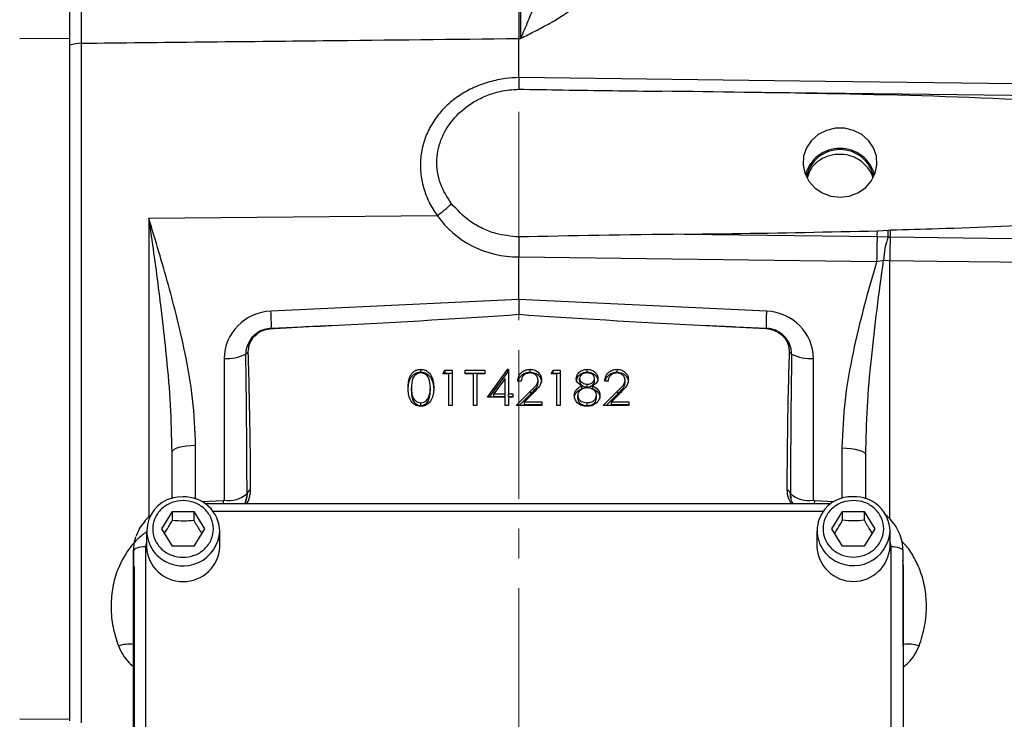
# Model space of a CAD drawing. Header units: inches. Extents: x 0.6 to 16.3, y 0.2 to 11.5.
# Tile 4 of 10: x 2.4 to 5.7, y 6.6 to 9. Entities that reach past the tile are written whole.
import ezdxf

# ---------------------------------------------------------------- set-up
doc = ezdxf.new("R2010")
doc.units = ezdxf.units.IN
doc.header["$MEASUREMENT"] = 0
doc.linetypes.add('CENTERX2', pattern=[0.8, 0.5, -0.1, 0.1, -0.1])
doc.styles.add('SLDTEXTSTYLE0', font='TXT', dxfattribs={"width": 0.75})
doc.dimstyles.new('SLDDIMSTYLE5', dxfattribs={"dimtxt": 0.137795, "dimasz": 0.14, "dimexe": 0, "dimexo": 0.0625, "dimgap": 0.034449, "dimtad": 0, "dimdec": 1, "dimlfac": 1.5, "dimrnd": 1e-09, "dimzin": 4, "dimdsep": 46, "dimtxsty": 'SLDTEXTSTYLE0', "dimblk1": 'CLOSED', "dimblk2": 'CLOSED', "dimsah": 1, "dimcen": 0.09, "dimadec": 0, "dimazin": 1, "dimtfac": 1, "dimtdec": 1, "dimtofl": 0, "dimtmove": 0, "dimatfit": 3, "dimldrblk": 'CLOSED', "dimfxl": 0, "dimfrac": 2, "dimtolj": 1, "dimtzin": 12, "dimarcsym": 0})

# ---------------------------------------------------------------- blocks, each defined once
blk = doc.blocks.new('_Closed')
at = {"color": 0, "linetype": 'ByBlock', "lineweight": -2}
for p, q in [((-1, 0.166667), (0, 0)), ((-1, 0.166667), (-1, -0.166667)), ((0, 0), (-1, -0.166667)), ((0, 0), (-1, 0))]:
    blk.add_line(p, q, dxfattribs=at)
blk = doc.blocks.new('_D_9')
at = {"color": 7, "linetype": 'Continuous', "lineweight": 0}
for p, q in [((2.3512, 10.9842), (2.3092, 10.9842)), ((2.3092, 10.9842), (2.3092, 10.7654)), ((2.6567, 10.9842), (2.6987, 10.9842)), ((2.6987, 10.9842), (2.6987, 10.7654)), ((1.3778, 8.2039), (1.3778, 10.8251)), ((4.0728, 8.8366), (4.0728, 10.8251)), ((1.3778, 10.7857), (2.1884, 10.7857)), ((2.3092, 10.7654), (2.3512, 10.7654)), ((2.6987, 10.7654), (2.6567, 10.7654)), ((4.0728, 10.7857), (2.8195, 10.7857))]:
    blk.add_line(p, q, dxfattribs=at)
at = {"color": 7, "linetype": 'Continuous', "lineweight": 18, "xscale": 0.14, "yscale": 0.14}
for p, rotation in [((1.3778, 10.7857, 0.0339), 180.0000000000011), ((4.0728, 10.7857, 0.0339), 1.043221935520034e-12)]:
    blk.add_blockref('_Closed', p, dxfattribs=dict(at, rotation=rotation))
at = {"color": 7, "linetype": 'Continuous', "lineweight": 18, "char_height": 0.1378, "attachment_point": 1, "style": 'SLDTEXTSTYLE0'}
for s, insert in [('103', (2.3512, 10.943)), ('4.0', (2.3767, 10.7369))]:
    blk.add_mtext(s, dxfattribs=dict(at, insert=insert))

msp = doc.modelspace()

# ---------------------------------------------------------------- linework, layer by layer
at = {"color": 7, "linetype": 'CENTERX2', "lineweight": 18}
msp.add_line((4.0728, 4.1818), (4.0728, 10.3858), dxfattribs=at)
at = {"color": 7, "linetype": 'Continuous', "lineweight": 25}
for p, q in [((2.395, 8.9283), (2.5631, 8.9301)), ((2.5631, 6.6411), (2.5631, 8.9301)), ((2.6033, 6.629), (2.6033, 8.9128)), ((4.0728, 8.7973), (4.0728, 8.9284)), ((4.0728, 8.9284), (4.0786, 8.9283)), ((4.0728, 8.7973), (4.0728, 8.7972)), ((2.8289, 8.3249), (3.7983, 8.3342)), ((5.2786, 8.2823), (5.3148, 8.2847)), ((5.3148, 8.2847), (5.3228, 8.2852)), ((4.6299, 8.2709), (5.2778, 8.2628)), ((5.2778, 8.2628), (5.315, 8.262)), ((4.0728, 8.1947), (4.0728, 8.1946)), ((4.0728, 8.0511), (4.0728, 8.1946)), ((4.0728, 8.1946), (5.276, 8.1795)), ((5.276, 8.1795), (5.2994, 8.1833)), ((5.2994, 8.1833), (5.3199, 8.1826)), ((4.0728, 8.0511), (3.2399, 8.0126)), ((4.9057, 8.0126), (4.0728, 8.0511)), ((4.0728, 8.0511), (4.0728, 8.0018)), ((4.7022, 7.9644), (4.9047, 7.9539)), ((3.0822, 7.8531), (3.0822, 7.3779)), ((5.0633, 7.3779), (5.0633, 7.8531)), ((3.7432, 7.8074), (3.7432, 7.817)), ((3.8178, 7.8018), (3.8252, 7.814)), ((3.8252, 7.814), (3.8487, 7.814)), ((3.8252, 7.8044), (3.8252, 7.814)), ((3.8487, 7.814), (3.8487, 7.6957)), ((3.8925, 7.814), (3.9591, 7.814)), ((3.8925, 7.8018), (3.8925, 7.814)), ((3.9591, 7.814), (3.9591, 7.8018)), ((3.9672, 7.723), (4.0364, 7.817)), ((4.0364, 7.817), (4.0387, 7.817)), ((4.0364, 7.8074), (4.0364, 7.817)), ((4.0387, 7.817), (4.0387, 7.7351)), ((4.1108, 7.8074), (4.1108, 7.817)), ((4.1816, 7.8018), (4.189, 7.814)), ((4.189, 7.814), (4.2124, 7.814)), ((4.189, 7.8044), (4.189, 7.814)), ((4.2124, 7.814), (4.2124, 7.6957)), ((4.3031, 7.8074), (4.3031, 7.817)), ((4.4031, 7.8074), (4.4031, 7.817)), ((3.8373, 7.8018), (3.8178, 7.8018)), ((3.8237, 7.8018), (3.8252, 7.8044)), ((3.8252, 7.8044), (3.8487, 7.8044)), ((3.8373, 7.6957), (3.8373, 7.8018)), ((3.8925, 7.8044), (3.9591, 7.8044)), ((3.9201, 7.8018), (3.8925, 7.8018)), ((3.9201, 7.6957), (3.9201, 7.8018)), ((3.9315, 7.8018), (3.9315, 7.6957)), ((3.9591, 7.8018), (3.9315, 7.8018)), ((3.9742, 7.723), (4.0364, 7.8074)), ((4.0273, 7.7865), (3.9895, 7.7351)), ((4.0273, 7.7351), (4.0273, 7.7865)), ((4.0364, 7.8074), (4.0387, 7.8074)), ((4.1377, 7.7713), (4.1377, 7.7809)), ((4.2011, 7.8018), (4.1816, 7.8018)), ((4.1874, 7.8018), (4.189, 7.8044)), ((4.189, 7.8044), (4.2124, 7.8044)), ((4.2011, 7.6957), (4.2011, 7.8018)), ((4.2774, 7.7769), (4.2774, 7.7865)), ((4.3277, 7.7772), (4.3277, 7.7867)), ((4.43, 7.7713), (4.43, 7.7809)), ((3.7123, 7.7453), (3.7123, 7.7548)), ((3.7756, 7.7453), (3.7756, 7.7548)), ((4.0809, 7.7776), (4.0695, 7.7776)), ((4.2845, 7.752), (4.2845, 7.7616)), ((4.303, 7.7574), (4.303, 7.767)), ((4.3211, 7.752), (4.3211, 7.7616)), ((4.3732, 7.7776), (4.3618, 7.7776)), ((3.7708, 7.7155), (3.7708, 7.7251)), ((4.0273, 7.723), (3.9672, 7.723)), ((3.9895, 7.7351), (4.0273, 7.7351)), ((3.9895, 7.7256), (3.9895, 7.7351)), ((3.9895, 7.7256), (4.0273, 7.7256)), ((4.0273, 7.7256), (4.0273, 7.7351)), ((4.0273, 7.6957), (4.0273, 7.723)), ((4.0387, 7.7351), (4.0533, 7.7351)), ((4.0387, 7.7256), (4.0387, 7.7351)), ((4.0387, 7.7256), (4.0533, 7.7256)), ((4.0387, 7.723), (4.0387, 7.6957)), ((4.0533, 7.723), (4.0387, 7.723)), ((4.0533, 7.7351), (4.0533, 7.723)), ((4.0646, 7.6957), (4.1138, 7.7446)), ((4.0742, 7.6957), (4.1138, 7.7351)), ((4.1235, 7.7394), (4.0918, 7.7078)), ((4.1138, 7.7351), (4.1138, 7.7446)), ((4.2709, 7.7193), (4.2709, 7.7288)), ((4.3342, 7.7204), (4.3342, 7.7299)), ((4.357, 7.6957), (4.4061, 7.7446)), ((4.3665, 7.6957), (4.4061, 7.7351)), ((4.4158, 7.7394), (4.3841, 7.7078)), ((4.4061, 7.7351), (4.4061, 7.7446)), ((3.7436, 7.6952), (3.7436, 7.7048)), ((3.8487, 7.6957), (3.8373, 7.6957)), ((3.9315, 7.6957), (3.9201, 7.6957)), ((4.0387, 7.6957), (4.0273, 7.6957)), ((4.1507, 7.6957), (4.0646, 7.6957)), ((4.0918, 7.7078), (4.1507, 7.7078)), ((4.0918, 7.6983), (4.0918, 7.7078)), ((4.0918, 7.6983), (4.1507, 7.6983)), ((4.1507, 7.7078), (4.1507, 7.6957)), ((4.2124, 7.6957), (4.2011, 7.6957)), ((4.3025, 7.6952), (4.3025, 7.7048)), ((4.443, 7.6957), (4.357, 7.6957)), ((4.3841, 7.7078), (4.443, 7.7078)), ((4.3841, 7.6983), (4.3841, 7.7078)), ((4.3841, 7.6983), (4.443, 7.6983)), ((4.443, 7.7078), (4.443, 7.6957)), ((2.9061, 7.5378), (2.9061, 7.3823)), ((5.2394, 7.382), (5.2394, 7.5298)), ((3.1594, 7.399), (3.1582, 7.3892)), ((4.9876, 7.3892), (4.9883, 7.3839)), ((5.1233, 7.3655), (3.0188, 7.3648)), ((3.0822, 7.3779), (3.079, 7.3747)), ((5.0665, 7.3747), (5.0633, 7.3779)), ((2.8724, 7.2805), (2.9084, 7.3387)), ((2.9084, 7.3387), (2.9804, 7.3387)), ((2.9084, 7.3101), (2.9084, 7.3387)), ((2.9804, 7.3387), (3.0164, 7.2805)), ((2.9804, 7.3387), (2.9804, 7.3101)), ((5.1257, 7.2813), (5.1617, 7.3395)), ((5.1617, 7.3395), (5.2337, 7.3395)), ((5.1617, 7.3109), (5.1617, 7.3395)), ((5.2337, 7.3395), (5.2697, 7.2813)), ((5.2337, 7.3395), (5.2337, 7.3109)), ((2.8211, 7.2729), (2.8211, 7.2208)), ((2.9084, 7.2223), (2.8724, 7.2805)), ((3.0164, 7.2805), (2.9804, 7.2223)), ((3.0677, 7.2208), (3.0677, 7.2729)), ((5.0744, 7.2737), (5.0744, 7.2216)), ((5.1617, 7.2231), (5.1257, 7.2813)), ((5.2697, 7.2813), (5.2337, 7.2231)), ((5.3211, 7.2216), (5.3211, 7.2737)), ((2.8177, 7.2208), (2.8181, 6.2872)), ((2.9804, 7.2223), (2.9084, 7.2223)), ((5.2337, 7.2231), (5.1617, 7.2231)), ((5.3248, 6.288), (5.3244, 7.2216)), ((2.7781, 6.2728), (2.7777, 7.2064)), ((2.7777, 7.2064), (2.7777, 7.161)), ((5.3644, 7.2073), (5.3648, 6.2737)), ((2.7777, 7.161), (2.7781, 6.2274)), ((2.7794, 7.1549), (2.7794, 6.2106)), ((5.3661, 7.1549), (5.3644, 7.1763)), ((5.3661, 6.2106), (5.3661, 7.1549)), ((2.395, 6.6428), (2.5631, 6.6411)), ((2.5631, 6.6361), (2.5631, 6.6411))]:
    msp.add_line(p, q, dxfattribs=at)
at = {"color": 8, "linetype": 'Continuous', "lineweight": 25}
for p, q in [((2.8289, 8.3249), (2.8289, 7.3201)), ((5.3199, 7.3136), (5.3199, 8.1826)), ((2.9865, 7.3811), (2.9865, 7.5608)), ((5.159, 7.5527), (5.159, 7.383)), ((3.079, 7.3747), (3.0083, 7.3714)), ((3.079, 7.3747), (3.0794, 7.3648)), ((5.0665, 7.3747), (5.0662, 7.3655)), ((5.1329, 7.3716), (5.0665, 7.3747)), ((5.0968, 7.3398), (3.0453, 7.3391)), ((2.8211, 7.2371), (2.8177, 7.2208)), ((5.3244, 7.2216), (5.3211, 7.2379))]:
    msp.add_line(p, q, dxfattribs=at)
at = {"color": 7, "linetype": 'Continuous', "lineweight": 25, "flags": 128}
for points in [[(5.9033, 8.7737), (5.7434, 8.7758), (5.1038, 8.784), (4.0728, 8.7973)], [(5.9055, 8.7344), (5.5473, 8.739), (4.7948, 8.7485)], [(5.1528, 8.3953), (5.1837, 8.399), (5.2127, 8.4097), (5.238, 8.4268), (5.2579, 8.4493), (5.2712, 8.4756), (5.277, 8.5042), (5.275, 8.5333), (5.2654, 8.561), (5.2487, 8.5856), (5.2259, 8.6056), (5.1986, 8.6196), (5.1684, 8.6268), (5.1372, 8.6268), (5.1069, 8.6196), (5.0796, 8.6056), (5.0569, 8.5856), (5.0401, 8.561), (5.0305, 8.5333), (5.0285, 8.5042), (5.0344, 8.4756), (5.0477, 8.4493), (5.0676, 8.4268), (5.0928, 8.4097), (5.1218, 8.399), (5.1528, 8.3953)], [(5.3218, 8.2621), (5.4817, 8.2601), (5.9053, 8.2548)], [(5.3199, 8.1826), (5.4798, 8.1806), (5.9033, 8.1754)], [(2.9865, 7.5608), (2.9707, 7.5602), (2.9555, 7.5588), (2.9416, 7.5567), (2.9295, 7.5538), (2.9195, 7.5504), (2.9122, 7.5465), (2.9076, 7.5422), (2.9061, 7.5378)], [(5.159, 7.5527), (5.1748, 7.5521), (5.19, 7.5507), (5.2039, 7.5486), (5.216, 7.5457), (5.226, 7.5423), (5.2334, 7.5384), (5.2379, 7.5341), (5.2394, 7.5298)], [(2.7777, 7.2064), (2.7809, 7.2368), (2.7856, 7.2538)], [(2.8177, 7.2208), (2.8099, 7.2205), (2.8024, 7.2197), (2.7955, 7.2183), (2.7894, 7.2166), (2.7845, 7.2144), (2.7808, 7.2119), (2.7785, 7.2092), (2.7777, 7.2064)], [(5.3244, 7.2216), (5.3322, 7.2214), (5.3397, 7.2205), (5.3466, 7.2192), (5.3527, 7.2174), (5.3577, 7.2153), (5.3614, 7.2128), (5.3636, 7.2101), (5.3644, 7.2073)]]:
    msp.add_lwpolyline(points, dxfattribs=at)
at = {"color": 7, "linetype": 'Continuous', "lineweight": 25}
for centre, radius, start, end in [((2.6049, 8.7866), 0.1262, 90.7382, 109.3569), ((5.1528, 8.4387), 0.1207, 15.2306, 164.7694), ((5.1528, 8.4395), 0.1158, 11.9351, 168.0649), ((3.6516, 8.5642), 0.2728, 302.5508, 315.6642), ((4.2195, 8.3155), 1.0596, 357.1525, 358.2096), ((4.7635, 8.269), 0.5515, 359.2732, 1.6314), ((4.2863, 8.3159), 1.0369, 357.0267, 358.3024), ((7.202, 8.1778), 1.926, 177.4696, 179.9479), ((5.5367, 8.1773), 0.2373, 159.0848, 178.5348), ((7.1334, 8.1775), 1.8136, 177.326, 179.8376), ((2.5383, 7.971), 0.7028, 358.6951, 3.3913), ((5.6072, 7.971), 0.7028, 176.6087, 181.3049), ((3.2515, 7.9534), 0.0107, 171.5511, 177.825), ((4.894, 7.9534), 0.0107, 2.175, 8.4489), ((3.0915, 7.9929), 0.1401, 266.1927, 297.0836), ((3.1814, 7.8435), 0.0359, 119.7067, 136.6384), ((4.9641, 7.8435), 0.0359, 43.3616, 60.2933), ((5.054, 7.9929), 0.1401, 242.9164, 273.8073), ((2.9371, 7.2738), 0.1145, 86.3291, 234.3976), ((2.9495, 7.2699), 0.1183, 1.4731, 92.4617), ((3.0983, 7.4708), 0.0943, 260.1862, 310.3495), ((3.18, 7.3934), 0.0214, 113.3738, 164.7874), ((4.9656, 7.3934), 0.0214, 15.2126, 66.6262), ((5.0472, 7.4708), 0.0943, 229.6505, 279.8138), ((5.1904, 7.2746), 0.1145, 86.3291, 234.3976), ((5.2028, 7.2706), 0.1183, 1.4731, 92.4617), ((2.9444, 7.2272), 0.1235, 182.9753, 357.0247), ((5.1977, 7.228), 0.1235, 182.9753, 357.0247)]:
    msp.add_arc(centre, radius, start, end, dxfattribs=at)
at = {"color": 8, "linetype": 'Continuous', "lineweight": 25}
for centre, radius, start, end in [((2.9441, 7.2804), 0.1239, 233.556, 356.5118), ((5.1974, 7.2812), 0.1239, 233.556, 356.5118), ((5.3542, 7.1546), 0.0119, 1.26, 30.8378), ((2.765, 6.7661), 0.1273, 84.209, 107.4601), ((5.3816, 6.7751), 0.1184, 71.7348, 97.53)]:
    msp.add_arc(centre, radius, start, end, dxfattribs=at)
at = {"color": 7, "linetype": 'Continuous', "lineweight": 25}
for centre, major_axis, ratio, start_param, end_param in [((4.0756, 8.5163), (0.3286, 0.0582), 0.962793, 3.561487, 4.53521), ((5.3765, 8.2003), (2.2836, 0), 0.032706, 1.903863, 2.17838), ((3.2456, 7.8552), (0.161, 0.0285), 0.962793, 1.4369, 2.97279), ((4.9, 7.8552), (0.161, -0.0285), 0.962793, 0.168803, 1.704693), ((2.515, 8.0012), (2.1007, 0.0685), 0.035536, 5.168919, 5.546555), ((5.6305, 8.0012), (2.1007, -0.0685), 0.035536, 3.878223, 4.255859), ((-18.742, 7.0179), (50.2127, 2.294), 0.001485, 5.165466, 5.169954), ((26.8875, 7.0179), (50.2127, -2.294), 0.001485, 4.254824, 4.259312), ((3.0794, 7.2599), (0.0028, 1.737), 0.046027, 4.792596, 5.070201), ((5.0661, 7.2599), (-0.0028, 1.737), 0.046027, 1.212984, 1.490589)]:
    msp.add_ellipse(centre, major_axis=major_axis, ratio=ratio, start_param=start_param, end_param=end_param, dxfattribs=at)
for points, knots in [([(2.5631, 8.9301), (2.5631, 8.9485), (2.5631, 8.9825), (2.5631, 9.0387), (2.5631, 9.0975), (2.5631, 9.1386), (2.5631, 9.1607)], [0, 0, 0, 0, 0.266835, 0.494114, 0.727989, 1, 1, 1, 1]), ([(2.5631, 8.9224), (2.5631, 8.9333), (2.5631, 8.9609), (2.5631, 9.0099), (2.5631, 9.0675), (2.5631, 9.1139), (2.5631, 9.1407), (2.5631, 9.1479)], [0, 0, 0, 0, 0.161855, 0.412836, 0.656732, 0.907703, 1, 1, 1, 1]), ([(2.6033, 8.9128), (2.6033, 8.93), (2.6031, 8.9648), (2.6031, 9.0232), (2.6031, 9.0845), (2.6033, 9.1254), (2.6033, 9.1462)], [0, 0, 0, 0, 0.245724, 0.500002, 0.745724, 1, 1, 1, 1]), ([(4.0728, 9.1479), (4.0728, 9.1289), (4.0728, 9.0904), (4.0728, 9.0334), (4.0728, 8.978), (4.0728, 8.9451), (4.0728, 8.9284)], [0, 0, 0, 0, 0.246215, 0.500001, 0.746214, 1, 1, 1, 1]), ([(4.1719, 9.151), (4.1569, 9.1153), (4.1333, 9.0591), (4.103, 8.9847), (4.0869, 8.9469), (4.0787, 8.9284), (4.0786, 8.9283)], [0, 0, 0, 0, 0.4589434, 0.7218646, 0.9976696, 1, 1, 1, 1]), ([(4.0786, 9.1479), (4.0787, 9.1295), (4.0789, 9.092), (4.079, 9.0355), (4.0789, 8.9795), (4.0787, 8.9455), (4.0786, 8.9283)], [0, 0, 0, 0, 0.239385, 0.485722, 0.738731, 1, 1, 1, 1]), ([(4.0786, 8.9283), (4.0788, 8.9284), (4.0954, 8.9367), (4.1284, 8.9534), (4.1927, 8.9871), (4.2363, 9.0161), (4.2652, 9.0353)], [0, 0, 0, 0, 0.002547, 0.254971, 0.506602, 1, 1, 1, 1]), ([(2.6033, 8.9128), (2.874, 8.9157), (3.3638, 8.9208), (3.8536, 8.926), (4.0728, 8.9284)], [0, 0, 0, 0, 0.55255, 1, 1, 1, 1]), ([(4.0728, 8.7972), (4.058, 8.7965), (4.0246, 8.7947), (3.9735, 8.7837), (3.9215, 8.7649), (3.8737, 8.7386), (3.8318, 8.7059), (3.7969, 8.6673), (3.7697, 8.6242), (3.7513, 8.5772), (3.7418, 8.5279), (3.7419, 8.4773), (3.7514, 8.427), (3.7696, 8.3783), (3.7888, 8.3489), (3.7983, 8.3342)], [0, 0, 0, 0, 0.0632031, 0.1431444, 0.2230807, 0.302355, 0.3816187, 0.4593966, 0.53716, 0.6140366, 0.6909035, 0.7679438, 0.8449877, 0.922487, 1, 1, 1, 1]), ([(4.0728, 8.7972), (4.0728, 8.7899), (4.0728, 8.7753), (4.0729, 8.7629), (4.0728, 8.7596), (4.0728, 8.7583)], [0, 0, 0, 0, 0.381475, 0.762946, 1, 1, 1, 1]), ([(3.8467, 8.3735), (3.8325, 8.3953), (3.8107, 8.4288), (3.7986, 8.4805), (3.7956, 8.5333), (3.8109, 8.5978), (3.8549, 8.6661), (3.9106, 8.7115), (3.9649, 8.7378), (4.015, 8.7537), (4.0518, 8.7567), (4.0728, 8.7583)], [0, 0, 0, 0, 0.139951, 0.215666, 0.291366, 0.432633, 0.574875, 0.72739, 0.809219, 0.891056, 1, 1, 1, 1]), ([(4.0728, 8.7583), (4.1223, 8.7574), (4.2826, 8.7544), (4.4428, 8.7526), (4.5537, 8.7513)], [0, 0, 0, 0, 0.30853, 1, 1, 1, 1]), ([(5.9069, 8.7147), (5.8537, 8.7176), (5.5875, 8.7322), (5.1362, 8.7436), (4.7383, 8.7489), (4.5537, 8.7513)], [0, 0, 0, 0, 0.118179, 0.590932, 1, 1, 1, 1]), ([(5.263, 8.461), (5.263, 8.4613), (5.2615, 8.4735), (5.2469, 8.4951), (5.2203, 8.5211), (5.1846, 8.5368), (5.1457, 8.5412), (5.1075, 8.5336), (5.0747, 8.5147), (5.0511, 8.489), (5.045, 8.4684), (5.0423, 8.4593)], [0, 0, 0, 0, 0.003081, 0.13109, 0.259145, 0.387161, 0.515039, 0.64293, 0.771116, 0.899571, 1, 1, 1, 1]), ([(4.0728, 8.2617), (4.0466, 8.2642), (4.0043, 8.2684), (3.9498, 8.2899), (3.8963, 8.3199), (3.866, 8.3526), (3.8467, 8.3735)], [0, 0, 0, 0, 0.297211, 0.479312, 0.666762, 1, 1, 1, 1]), ([(2.9865, 7.5608), (2.9843, 7.6132), (2.9797, 7.7186), (2.9473, 7.8989), (2.8967, 8.1007), (2.8517, 8.2497), (2.829, 8.3245), (2.8289, 8.3249)], [0, 0, 0, 0, 0.200948, 0.404035, 0.700761, 0.998253, 1, 1, 1, 1]), ([(2.8289, 8.3249), (2.829, 8.3245), (2.84, 8.2472), (2.8618, 8.0913), (2.8865, 7.8815), (2.9026, 7.6966), (2.9049, 7.5908), (2.9061, 7.5378)], [0, 0, 0, 0, 0.001807, 0.302443, 0.60432, 0.801845, 1, 1, 1, 1]), ([(5.3228, 8.2852), (5.3761, 8.2866), (5.5709, 8.2919), (5.7656, 8.3015), (5.9069, 8.3084)], [0, 0, 0, 0, 0.273641, 1, 1, 1, 1]), ([(4.6299, 8.2709), (4.6832, 8.2716), (4.8995, 8.2741), (5.1157, 8.2788), (5.2786, 8.2823)], [0, 0, 0, 0, 0.246598, 1, 1, 1, 1]), ([(4.0728, 8.2617), (4.0729, 8.257), (4.0729, 8.2447), (4.0728, 8.2213), (4.0728, 8.2035), (4.0728, 8.1947)], [0, 0, 0, 0, 0.230653, 0.615325, 1, 1, 1, 1]), ([(5.315, 8.262), (5.3161, 8.262), (5.3184, 8.2621), (5.3206, 8.2621), (5.3218, 8.2621)], [0, 0, 0, 0, 0.4790001, 1, 1, 1, 1]), ([(5.276, 8.1795), (5.2613, 8.1288), (5.232, 8.0273), (5.1952, 7.8724), (5.1661, 7.7143), (5.1614, 7.6067), (5.159, 7.5527)], [0, 0, 0, 0, 0.247523, 0.495355, 0.746644, 1, 1, 1, 1]), ([(5.2394, 7.5298), (5.2407, 7.5836), (5.2431, 7.6916), (5.2579, 7.8545), (5.2767, 8.0189), (5.2919, 8.1285), (5.2994, 8.1833)], [0, 0, 0, 0, 0.243652, 0.488293, 0.743873, 1, 1, 1, 1]), ([(3.2409, 7.955), (3.2329, 7.954), (3.2158, 7.9519), (3.1954, 7.9415), (3.1769, 7.9261), (3.1623, 7.9057), (3.1558, 7.8838), (3.1554, 7.8712), (3.1553, 7.8682)], [0, 0, 0, 0, 0.175563, 0.377503, 0.492691, 0.711013, 0.929957, 1, 1, 1, 1]), ([(3.1636, 7.8747), (3.1643, 7.8834), (3.1656, 7.9008), (3.1791, 7.9244), (3.1996, 7.9424), (3.2216, 7.9518), (3.2358, 7.9533), (3.2408, 7.9539)], [0, 0, 0, 0, 0.220197, 0.440552, 0.660955, 0.880079, 1, 1, 1, 1]), ([(3.2408, 7.9539), (3.2441, 7.954), (3.2608, 7.9549), (3.3283, 7.9586), (3.3925, 7.9618), (3.4433, 7.9644)], [0, 0, 0, 0, 0.048999, 0.246776, 1, 1, 1, 1]), ([(4.9902, 7.8682), (4.9899, 7.874), (4.9889, 7.8893), (4.9801, 7.9105), (4.964, 7.931), (4.9425, 7.9466), (4.9208, 7.9538), (4.9078, 7.9548), (4.9046, 7.955)], [0, 0, 0, 0, 0.133792, 0.349993, 0.507743, 0.714732, 0.929626, 1, 1, 1, 1]), ([(4.9047, 7.9539), (4.9138, 7.9525), (4.9319, 7.9498), (4.9555, 7.9355), (4.9728, 7.9152), (4.9813, 7.8936), (4.9817, 7.8798), (4.9819, 7.8747)], [0, 0, 0, 0, 0.2156878, 0.4316876, 0.6495951, 0.8692818, 1, 1, 1, 1]), ([(3.1715, 7.413), (3.1715, 7.4202), (3.1712, 7.4749), (3.1699, 7.6289), (3.1662, 7.7755), (3.1636, 7.8747)], [0, 0, 0, 0, 0.046876, 0.355706, 1, 1, 1, 1]), ([(4.9819, 7.8747), (4.9806, 7.83), (4.9762, 7.6761), (4.975, 7.5222), (4.974, 7.413)], [0, 0, 0, 0, 0.290666, 1, 1, 1, 1]), ([(3.7009, 7.7548), (3.7011, 7.7617), (3.7014, 7.7755), (3.7059, 7.7925), (3.7138, 7.8043), (3.722, 7.8114), (3.7321, 7.8161), (3.7395, 7.8167), (3.7432, 7.817)], [0, 0, 0, 0, 0.250526, 0.500164, 0.625273, 0.750198, 0.875111, 1, 1, 1, 1]), ([(3.7432, 7.817), (3.747, 7.8167), (3.7544, 7.8161), (3.768, 7.81), (3.7802, 7.7959), (3.7863, 7.7756), (3.7867, 7.7617), (3.787, 7.7548)], [0, 0, 0, 0, 0.1251695, 0.2503357, 0.4988652, 0.7490161, 1, 1, 1, 1]), ([(4.0695, 7.7776), (4.0703, 7.7833), (4.0717, 7.7948), (4.0825, 7.8079), (4.0963, 7.8158), (4.106, 7.8166), (4.1108, 7.817)], [0, 0, 0, 0, 0.280029, 0.559515, 0.779668, 1, 1, 1, 1]), ([(4.1108, 7.817), (4.1165, 7.8165), (4.1278, 7.8155), (4.1403, 7.8059), (4.1479, 7.7942), (4.1487, 7.786), (4.1491, 7.7818)], [0, 0, 0, 0, 0.2798903, 0.5592237, 0.7795824, 1, 1, 1, 1]), ([(4.266, 7.7866), (4.2669, 7.7914), (4.2687, 7.8009), (4.2792, 7.8107), (4.2911, 7.8161), (4.2991, 7.8167), (4.3031, 7.817)], [0, 0, 0, 0, 0.2788058, 0.5584573, 0.7791595, 1, 1, 1, 1]), ([(4.3031, 7.817), (4.3082, 7.8165), (4.3183, 7.8154), (4.3301, 7.8076), (4.3376, 7.7974), (4.3386, 7.79), (4.3391, 7.7863)], [0, 0, 0, 0, 0.279929, 0.559623, 0.779946, 1, 1, 1, 1]), ([(4.3618, 7.7776), (4.3626, 7.7833), (4.364, 7.7948), (4.3748, 7.8079), (4.3886, 7.8158), (4.3983, 7.8166), (4.4031, 7.817)], [0, 0, 0, 0, 0.280029, 0.559515, 0.779668, 1, 1, 1, 1]), ([(4.4031, 7.817), (4.4088, 7.8165), (4.4201, 7.8155), (4.4326, 7.8059), (4.4402, 7.7942), (4.441, 7.786), (4.4414, 7.7818)], [0, 0, 0, 0, 0.27989, 0.559224, 0.779582, 1, 1, 1, 1]), ([(3.7009, 7.7452), (3.7011, 7.7521), (3.7014, 7.7659), (3.7059, 7.7829), (3.7138, 7.7948), (3.722, 7.8018), (3.7321, 7.8066), (3.7395, 7.8071), (3.7432, 7.8074)], [0, 0, 0, 0, 0.250526, 0.500164, 0.625273, 0.750198, 0.875111, 1, 1, 1, 1]), ([(3.7436, 7.8049), (3.7407, 7.8046), (3.7349, 7.804), (3.7272, 7.7999), (3.7211, 7.7941), (3.7127, 7.7797), (3.7124, 7.7659), (3.7123, 7.7548)], [0, 0, 0, 0, 0.1251388, 0.2504182, 0.3755189, 0.5008471, 1, 1, 1, 1]), ([(3.7432, 7.8074), (3.747, 7.8071), (3.7544, 7.8066), (3.768, 7.8004), (3.7802, 7.7864), (3.7863, 7.7661), (3.7867, 7.7522), (3.787, 7.7452)], [0, 0, 0, 0, 0.125169, 0.250336, 0.498865, 0.749016, 1, 1, 1, 1]), ([(3.7756, 7.7548), (3.7751, 7.7658), (3.7744, 7.7823), (3.7626, 7.7985), (3.7523, 7.804), (3.7465, 7.8046), (3.7436, 7.8049)], [0, 0, 0, 0, 0.500072, 0.749021, 0.874598, 1, 1, 1, 1]), ([(4.0717, 7.7776), (4.0721, 7.78), (4.0734, 7.7881), (4.0827, 7.7983), (4.0963, 7.8063), (4.106, 7.807), (4.1108, 7.8074)], [0, 0, 0, 0, 0.142936, 0.475639, 0.737713, 1, 1, 1, 1]), ([(4.1102, 7.8049), (4.1059, 7.8044), (4.0973, 7.8036), (4.0875, 7.7962), (4.0822, 7.787), (4.0813, 7.7807), (4.0809, 7.7776)], [0, 0, 0, 0, 0.279699, 0.558847, 0.779176, 1, 1, 1, 1]), ([(4.1377, 7.7809), (4.1372, 7.7845), (4.1361, 7.7919), (4.1284, 7.7996), (4.1195, 7.8042), (4.1133, 7.8046), (4.1102, 7.8049)], [0, 0, 0, 0, 0.279126, 0.558978, 0.77935, 1, 1, 1, 1]), ([(4.1108, 7.8074), (4.1165, 7.8069), (4.1278, 7.806), (4.1403, 7.7963), (4.1479, 7.7846), (4.1487, 7.7764), (4.1491, 7.7723)], [0, 0, 0, 0, 0.27989, 0.559224, 0.779582, 1, 1, 1, 1]), ([(4.1138, 7.7446), (4.1198, 7.7505), (4.1283, 7.7586), (4.1367, 7.7712), (4.1374, 7.7777), (4.1377, 7.7809)], [0, 0, 0, 0, 0.560717, 0.780532, 1, 1, 1, 1]), ([(4.1491, 7.7818), (4.1486, 7.7771), (4.1475, 7.7677), (4.1374, 7.7536), (4.1288, 7.7448), (4.1235, 7.7394)], [0, 0, 0, 0, 0.279288, 0.559154, 1, 1, 1, 1]), ([(4.266, 7.7771), (4.2669, 7.7818), (4.2687, 7.7913), (4.2792, 7.8011), (4.2911, 7.8065), (4.2991, 7.8071), (4.3031, 7.8074)], [0, 0, 0, 0, 0.278806, 0.558457, 0.77916, 1, 1, 1, 1]), ([(4.2845, 7.7616), (4.2791, 7.7649), (4.2715, 7.7696), (4.2667, 7.7796), (4.2662, 7.7843), (4.266, 7.7866)], [0, 0, 0, 0, 0.557752, 0.778932, 1, 1, 1, 1]), ([(4.3025, 7.8049), (4.2992, 7.8046), (4.2925, 7.8042), (4.2844, 7.7999), (4.2785, 7.7938), (4.2777, 7.7889), (4.2774, 7.7865)], [0, 0, 0, 0, 0.280651, 0.560566, 0.78062, 1, 1, 1, 1]), ([(4.2774, 7.7865), (4.2781, 7.7833), (4.2795, 7.777), (4.287, 7.7711), (4.2949, 7.7675), (4.3003, 7.7671), (4.303, 7.767)], [0, 0, 0, 0, 0.277721, 0.558224, 0.779072, 1, 1, 1, 1]), ([(4.3277, 7.7867), (4.327, 7.7897), (4.3257, 7.7958), (4.3164, 7.8037), (4.3078, 7.8044), (4.3025, 7.8049)], [0, 0, 0, 0, 0.278971, 0.559919, 1, 1, 1, 1]), ([(4.303, 7.767), (4.3063, 7.7673), (4.313, 7.768), (4.3212, 7.7727), (4.3265, 7.7794), (4.3273, 7.7843), (4.3277, 7.7867)], [0, 0, 0, 0, 0.280237, 0.5601454, 0.7804348, 1, 1, 1, 1]), ([(4.3031, 7.8074), (4.3082, 7.8069), (4.3183, 7.8059), (4.3301, 7.7981), (4.3376, 7.7879), (4.3386, 7.7804), (4.3391, 7.7768)], [0, 0, 0, 0, 0.279929, 0.559623, 0.779946, 1, 1, 1, 1]), ([(4.3391, 7.7863), (4.3388, 7.7834), (4.3382, 7.7775), (4.3322, 7.7681), (4.3253, 7.7641), (4.3211, 7.7616)], [0, 0, 0, 0, 0.280159, 0.560243, 1, 1, 1, 1]), ([(4.364, 7.7776), (4.3644, 7.78), (4.3657, 7.7881), (4.375, 7.7983), (4.3886, 7.8063), (4.3983, 7.807), (4.4031, 7.8074)], [0, 0, 0, 0, 0.142936, 0.475639, 0.737713, 1, 1, 1, 1]), ([(4.4026, 7.8049), (4.3982, 7.8044), (4.3896, 7.8036), (4.3798, 7.7962), (4.3745, 7.787), (4.3736, 7.7807), (4.3732, 7.7776)], [0, 0, 0, 0, 0.2796987, 0.5588466, 0.7791762, 1, 1, 1, 1]), ([(4.43, 7.7809), (4.4295, 7.7845), (4.4284, 7.7919), (4.4207, 7.7996), (4.4118, 7.8042), (4.4056, 7.8046), (4.4026, 7.8049)], [0, 0, 0, 0, 0.279126, 0.558978, 0.77935, 1, 1, 1, 1]), ([(4.4031, 7.8074), (4.4088, 7.8069), (4.4201, 7.806), (4.4326, 7.7963), (4.4402, 7.7846), (4.441, 7.7764), (4.4414, 7.7723)], [0, 0, 0, 0, 0.27989, 0.559224, 0.779582, 1, 1, 1, 1]), ([(4.4061, 7.7446), (4.4122, 7.7505), (4.4206, 7.7586), (4.429, 7.7712), (4.4297, 7.7777), (4.43, 7.7809)], [0, 0, 0, 0, 0.560717, 0.780532, 1, 1, 1, 1]), ([(4.4414, 7.7818), (4.4409, 7.7771), (4.4399, 7.7677), (4.4297, 7.7536), (4.4211, 7.7448), (4.4158, 7.7394)], [0, 0, 0, 0, 0.279288, 0.559154, 1, 1, 1, 1]), ([(3.7432, 7.6927), (3.7395, 7.6929), (3.7321, 7.6935), (3.7187, 7.6997), (3.7068, 7.7138), (3.7014, 7.7341), (3.7011, 7.7479), (3.7009, 7.7548)], [0, 0, 0, 0, 0.125181, 0.250351, 0.498778, 0.748946, 1, 1, 1, 1]), ([(3.7123, 7.7548), (3.7124, 7.7494), (3.7126, 7.7386), (3.7159, 7.7225), (3.7247, 7.7111), (3.7349, 7.7057), (3.7407, 7.7051), (3.7436, 7.7048)], [0, 0, 0, 0, 0.2510852, 0.5013708, 0.7496281, 0.8748771, 1, 1, 1, 1]), ([(3.787, 7.7548), (3.7868, 7.7478), (3.7863, 7.7339), (3.7802, 7.7136), (3.768, 7.6997), (3.7544, 7.6935), (3.747, 7.6929), (3.7432, 7.6927)], [0, 0, 0, 0, 0.2510019, 0.5011378, 0.7496117, 0.8748068, 1, 1, 1, 1]), ([(3.7708, 7.7251), (3.7724, 7.7305), (3.7753, 7.7403), (3.7755, 7.7504), (3.7756, 7.7548)], [0, 0, 0, 0, 0.559599, 1, 1, 1, 1]), ([(4.1138, 7.7351), (4.1198, 7.7409), (4.1283, 7.7491), (4.1367, 7.7617), (4.1374, 7.7681), (4.1377, 7.7713)], [0, 0, 0, 0, 0.560717, 0.780532, 1, 1, 1, 1]), ([(4.2595, 7.7292), (4.2599, 7.7331), (4.2608, 7.741), (4.2693, 7.7533), (4.2787, 7.7584), (4.2845, 7.7616)], [0, 0, 0, 0, 0.279987, 0.559901, 1, 1, 1, 1]), ([(4.2595, 7.7196), (4.2599, 7.7236), (4.2608, 7.7315), (4.2693, 7.7437), (4.2787, 7.7489), (4.2845, 7.752)], [0, 0, 0, 0, 0.279987, 0.559901, 1, 1, 1, 1]), ([(4.3032, 7.7548), (4.2988, 7.7545), (4.2899, 7.7538), (4.2794, 7.7471), (4.2722, 7.7386), (4.2713, 7.7321), (4.2709, 7.7288)], [0, 0, 0, 0, 0.2802829, 0.5601377, 0.7802983, 1, 1, 1, 1]), ([(4.2774, 7.7769), (4.2781, 7.7738), (4.2795, 7.7675), (4.287, 7.7615), (4.2949, 7.7579), (4.3003, 7.7576), (4.303, 7.7574)], [0, 0, 0, 0, 0.277721, 0.558224, 0.779072, 1, 1, 1, 1]), ([(4.303, 7.7574), (4.3063, 7.7577), (4.313, 7.7584), (4.3212, 7.7632), (4.3265, 7.7698), (4.3273, 7.7747), (4.3277, 7.7772)], [0, 0, 0, 0, 0.280237, 0.560145, 0.780435, 1, 1, 1, 1]), ([(4.3342, 7.7299), (4.3335, 7.7339), (4.332, 7.7417), (4.323, 7.7495), (4.3132, 7.7542), (4.3066, 7.7546), (4.3032, 7.7548)], [0, 0, 0, 0, 0.278303, 0.558509, 0.779146, 1, 1, 1, 1]), ([(4.3211, 7.7616), (4.3283, 7.7575), (4.3383, 7.7518), (4.3449, 7.7392), (4.3453, 7.7332), (4.3456, 7.7301)], [0, 0, 0, 0, 0.5582714, 0.7790888, 1, 1, 1, 1]), ([(4.3211, 7.752), (4.3283, 7.748), (4.3383, 7.7423), (4.3449, 7.7296), (4.3453, 7.7236), (4.3456, 7.7206)], [0, 0, 0, 0, 0.558271, 0.779089, 1, 1, 1, 1]), ([(4.4061, 7.7351), (4.4122, 7.7409), (4.4206, 7.7491), (4.429, 7.7617), (4.4297, 7.7681), (4.43, 7.7713)], [0, 0, 0, 0, 0.560717, 0.780532, 1, 1, 1, 1]), ([(3.7123, 7.7453), (3.7124, 7.7399), (3.7126, 7.7291), (3.7159, 7.713), (3.7247, 7.7015), (3.7349, 7.6961), (3.7407, 7.6955), (3.7436, 7.6952)], [0, 0, 0, 0, 0.251085, 0.501371, 0.749628, 0.874877, 1, 1, 1, 1]), ([(3.7436, 7.7048), (3.7471, 7.7052), (3.754, 7.706), (3.7647, 7.7128), (3.7685, 7.7204), (3.7708, 7.7251)], [0, 0, 0, 0, 0.2802572, 0.5607811, 1, 1, 1, 1]), ([(3.7436, 7.6952), (3.7471, 7.6956), (3.754, 7.6965), (3.7647, 7.7032), (3.7685, 7.7109), (3.7708, 7.7155)], [0, 0, 0, 0, 0.280257, 0.560781, 1, 1, 1, 1]), ([(3.7708, 7.7155), (3.7724, 7.721), (3.7753, 7.7307), (3.7755, 7.7408), (3.7756, 7.7453)], [0, 0, 0, 0, 0.559599, 1, 1, 1, 1]), ([(4.3024, 7.6927), (4.2962, 7.693), (4.284, 7.6937), (4.2698, 7.7033), (4.2612, 7.7158), (4.2601, 7.7247), (4.2595, 7.7292)], [0, 0, 0, 0, 0.280545, 0.559269, 0.779816, 1, 1, 1, 1]), ([(4.2709, 7.7288), (4.2716, 7.7249), (4.273, 7.717), (4.2847, 7.7066), (4.2958, 7.7055), (4.3025, 7.7048)], [0, 0, 0, 0, 0.279833, 0.560198, 1, 1, 1, 1]), ([(4.2709, 7.7193), (4.2716, 7.7153), (4.273, 7.7074), (4.2847, 7.697), (4.2958, 7.6959), (4.3025, 7.6952)], [0, 0, 0, 0, 0.279833, 0.560198, 1, 1, 1, 1]), ([(4.3025, 7.7048), (4.3069, 7.7051), (4.3156, 7.7056), (4.3261, 7.7118), (4.333, 7.7204), (4.3338, 7.7267), (4.3342, 7.7299)], [0, 0, 0, 0, 0.2806017, 0.5599618, 0.7801797, 1, 1, 1, 1]), ([(4.3025, 7.6952), (4.3069, 7.6955), (4.3156, 7.6961), (4.3261, 7.7023), (4.333, 7.7108), (4.3338, 7.7172), (4.3342, 7.7204)], [0, 0, 0, 0, 0.280602, 0.559962, 0.78018, 1, 1, 1, 1]), ([(4.3456, 7.7301), (4.3451, 7.7251), (4.3442, 7.7161), (4.3385, 7.7088), (4.336, 7.7056)], [0, 0, 0, 0, 0.559346, 1, 1, 1, 1]), ([(4.336, 7.7056), (4.3305, 7.7013), (4.3207, 7.6935), (4.308, 7.6929), (4.3024, 7.6927)], [0, 0, 0, 0, 0.557758, 1, 1, 1, 1]), ([(3.1586, 7.3893), (3.1575, 7.3826), (3.1562, 7.3742), (3.1509, 7.3665), (3.1497, 7.3648)], [0, 0, 0, 0, 0.78467, 1, 1, 1, 1]), ([(3.1509, 7.3648), (3.1519, 7.3665), (3.1565, 7.3739), (3.1575, 7.3827), (3.1583, 7.3896)], [0, 0, 0, 0, 0.223391, 1, 1, 1, 1]), ([(3.1563, 7.3648), (3.1574, 7.3661), (3.1656, 7.3754), (3.1703, 7.3928), (3.1712, 7.408), (3.1715, 7.413)], [0, 0, 0, 0, 0.097468, 0.707186, 1, 1, 1, 1]), ([(4.974, 7.413), (4.9748, 7.4024), (4.976, 7.3853), (4.9857, 7.371), (4.9895, 7.3654)], [0, 0, 0, 0, 0.615096, 1, 1, 1, 1]), ([(4.987, 7.39), (4.9868, 7.3905), (4.9859, 7.3934), (4.9861, 7.3965), (4.9862, 7.399)], [0, 0, 0, 0, 0.1721312, 1, 1, 1, 1]), ([(4.9955, 7.3654), (4.9944, 7.3671), (4.9893, 7.3746), (4.9866, 7.3832), (4.9868, 7.3897), (4.9868, 7.39)], [0, 0, 0, 0, 0.215675, 0.968017, 1, 1, 1, 1]), ([(2.9444, 7.3758), (2.9572, 7.3745), (2.977, 7.3725), (3.0007, 7.3607), (3.017, 7.3484), (3.0303, 7.3331), (3.0426, 7.3109), (3.0489, 7.2805), (3.0426, 7.2501), (3.0303, 7.228), (3.017, 7.2127), (3.0007, 7.2004), (2.977, 7.1889), (2.9444, 7.183), (2.9118, 7.1889), (2.8881, 7.2004), (2.8718, 7.2127), (2.8585, 7.228), (2.8462, 7.2501), (2.8399, 7.2805), (2.8462, 7.3109), (2.8585, 7.3331), (2.8718, 7.3484), (2.8881, 7.3607), (2.9118, 7.3725), (2.9316, 7.3745), (2.9444, 7.3758)], [0, 0, 0, 0, 0.059864, 0.09209, 0.125, 0.15791, 0.190136, 0.25, 0.309864, 0.34209, 0.375, 0.40791, 0.440136, 0.5, 0.559864, 0.59209, 0.625, 0.65791, 0.690136, 0.75, 0.809864, 0.84209, 0.875, 0.90791, 0.940136, 1, 1, 1, 1]), ([(5.1977, 7.3765), (5.2106, 7.3753), (5.2303, 7.3733), (5.2541, 7.3614), (5.2704, 7.3491), (5.2836, 7.3339), (5.2959, 7.3117), (5.3022, 7.2813), (5.2959, 7.2509), (5.2836, 7.2287), (5.2704, 7.2135), (5.2541, 7.2011), (5.2303, 7.1896), (5.1977, 7.1838), (5.1652, 7.1896), (5.1414, 7.2011), (5.1251, 7.2135), (5.1118, 7.2287), (5.0995, 7.2509), (5.0933, 7.2813), (5.0995, 7.3117), (5.1118, 7.3339), (5.1251, 7.3491), (5.1414, 7.3614), (5.1652, 7.3733), (5.1849, 7.3753), (5.1977, 7.3765)], [0, 0, 0, 0, 0.059864, 0.09209, 0.125, 0.15791, 0.190136, 0.25, 0.309864, 0.34209, 0.375, 0.40791, 0.440136, 0.5, 0.559864, 0.59209, 0.625, 0.65791, 0.690136, 0.75, 0.809864, 0.84209, 0.875, 0.90791, 0.940136, 1, 1, 1, 1]), ([(2.8353, 7.3258), (2.8342, 7.325), (2.8257, 7.3189), (2.8124, 7.3039), (2.7961, 7.2812), (2.7894, 7.2639), (2.786, 7.2553)], [0, 0, 0, 0, 0.045348, 0.357069, 0.68223, 1, 1, 1, 1]), ([(5.3636, 7.2105), (5.3638, 7.214), (5.3643, 7.2285), (5.3582, 7.2528), (5.3461, 7.2819), (5.3282, 7.3067), (5.3133, 7.3228), (5.3038, 7.3291), (5.3028, 7.3298)], [0, 0, 0, 0, 0.075956, 0.315677, 0.537, 0.75705, 0.973874, 1, 1, 1, 1]), ([(2.8816, 7.2657), (2.8849, 7.2707), (2.8939, 7.2839), (2.9028, 7.3), (2.9084, 7.3101)], [0, 0, 0, 0, 0.376375, 1, 1, 1, 1]), ([(2.9084, 7.3101), (2.9213, 7.309), (2.9453, 7.3071), (2.9693, 7.3091), (2.9804, 7.3101)], [0, 0, 0, 0, 0.534747, 1, 1, 1, 1]), ([(2.9804, 7.3101), (2.9868, 7.2985), (2.9958, 7.2824), (3.0047, 7.2693), (3.0072, 7.2657)], [0, 0, 0, 0, 0.718831, 1, 1, 1, 1]), ([(5.1349, 7.2665), (5.1383, 7.2715), (5.1472, 7.2847), (5.1562, 7.3008), (5.1617, 7.3109)], [0, 0, 0, 0, 0.376375, 1, 1, 1, 1]), ([(5.1617, 7.3109), (5.1746, 7.3098), (5.1987, 7.3079), (5.2226, 7.3099), (5.2337, 7.3109)], [0, 0, 0, 0, 0.534747, 1, 1, 1, 1]), ([(5.2337, 7.3109), (5.2402, 7.2993), (5.2491, 7.2832), (5.258, 7.2701), (5.2605, 7.2664)], [0, 0, 0, 0, 0.718831, 1, 1, 1, 1])]:
    msp.add_open_spline(points, degree=3, knots=knots, dxfattribs=at)
at = {"color": 8, "linetype": 'Continuous', "lineweight": 25}
for points, knots in [([(2.8211, 7.2703), (2.8113, 7.263), (2.7892, 7.2465), (2.7524, 7.2032), (2.7221, 7.1454), (2.7049, 7.0775), (2.7006, 7.0148), (2.7065, 6.9502), (2.72, 6.9086), (2.7268, 6.8876)], [0, 0, 0, 0, 0.083007, 0.187129, 0.387816, 0.532071, 0.680795, 0.838257, 1, 1, 1, 1]), ([(5.4187, 6.8876), (5.4258, 6.9095), (5.4402, 6.9541), (5.4452, 7.0212), (5.4392, 7.0853), (5.4243, 7.1401), (5.4008, 7.1876), (5.3809, 7.2202), (5.3642, 7.2345), (5.3603, 7.2378)], [0, 0, 0, 0, 0.189452, 0.384803, 0.543751, 0.707214, 0.832357, 0.96088, 1, 1, 1, 1]), ([(2.7268, 6.8876), (2.7314, 6.8776), (2.7408, 6.8574), (2.7591, 6.8336), (2.7738, 6.8214), (2.7794, 6.8168)], [0, 0, 0, 0, 0.373542, 0.760534, 1, 1, 1, 1]), ([(5.3661, 6.8168), (5.3717, 6.8214), (5.3861, 6.8333), (5.4045, 6.8571), (5.414, 6.8773), (5.4187, 6.8876)], [0, 0, 0, 0, 0.239468, 0.6136134, 1, 1, 1, 1])]:
    msp.add_open_spline(points, degree=3, knots=knots, dxfattribs=at)

# ---------------------------------------------------------------- dimensions: what is measured, and where the dimension line sits
at = {"color": 7, "linetype": 'Continuous', "lineweight": 18}
dim = msp.add_linear_dim(base=(4.0728, 10.7857), p1=(1.3778, 8.1645), p2=(4.0728, 8.7972), angle=0, dimstyle='SLDDIMSTYLE5', dxfattribs=at)
dim.commit()
dim.dimension.update_dxf_attribs({"geometry": '_D_9', "text_midpoint": (2.5039, 10.7857), "dimtype": 160})

doc.saveas('drawing.dxf')
